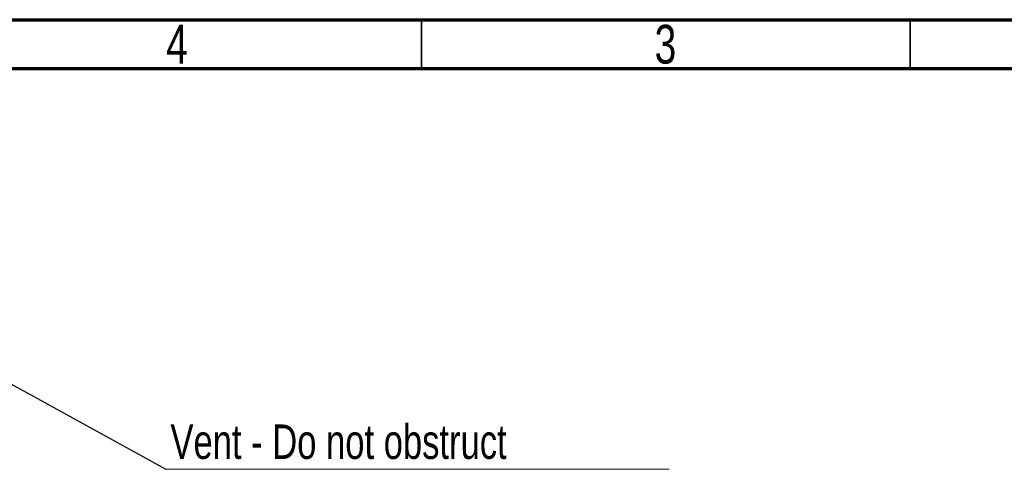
# Model space of a CAD drawing. Header units: millimetres. Extents: x 15 to 415, y 5 to 292.
# Tile 34 of 48: x 224 to 325, y 246 to 292. Entities that reach past the tile are written whole.
import ezdxf

# ---------------------------------------------------------------- set-up
doc = ezdxf.new("R2010")
doc.units = ezdxf.units.MM
doc.styles.add('SLDTEXTSTYLE0', font='TXT', dxfattribs={"width": 0.75})
doc.dimstyles.new('SLDDIMSTYLE7', dxfattribs={"dimtxt": 0.18, "dimasz": 1.016, "dimexe": 0, "dimexo": 0.0625, "dimgap": 0, "dimtad": 0, "dimtih": 1, "dimtoh": 1, "dimdec": 0, "dimrnd": 1e-09, "dimzin": 0, "dimdsep": 46, "dimtxsty": 'Standard', "dimblk1": 'DOT', "dimblk2": 'DOT', "dimsah": 1, "dimcen": 0.09, "dimadec": 0, "dimazin": 0, "dimtfac": 1.016, "dimtdec": 0, "dimtofl": 0, "dimtmove": 0, "dimatfit": 3, "dimldrblk": 'DOT', "dimfxl": 1, "dimfrac": 2, "dimtolj": 1, "dimtzin": 0, "dimarcsym": 0})

# ---------------------------------------------------------------- blocks, each defined once
blk = doc.blocks.new('SW_NOTE_0_7')
at = {"color": 0, "linetype": 'Continuous', "lineweight": 0}
blk.add_line((51.52, 0), (0, 0), dxfattribs=at)
at = {"color": 0, "linetype": 'Continuous', "lineweight": 0, "insert": (0.46, 4.59), "char_height": 3.5278, "attachment_point": 1, "style": 'SLDTEXTSTYLE0'}
blk.add_mtext('Vent - Do not obstruct', dxfattribs=at)
blk = doc.blocks.new('_Dot')
at = {"color": 0, "linetype": 'ByBlock', "lineweight": -2}
blk.add_line((-0.5, 0), (-1, 0), dxfattribs=at)
at = {"color": 0, "linetype": 'ByBlock', "const_width": 0.5}
blk.add_lwpolyline([(-0.25, 0, 1), (0.25, 0, 1)], format="xyb", close=True, dxfattribs=at)

msp = doc.modelspace()

# ---------------------------------------------------------------- linework, layer by layer
at = {"color": 7, "linetype": 'Continuous', "lineweight": 70}
for p, q in [((15, 292), (415, 292)), ((20, 287), (410, 287))]:
    msp.add_line(p, q, dxfattribs=at)
at = {"color": 7, "linetype": 'Continuous', "lineweight": 35}
for p, q in [((265, 287), (265, 292)), ((315, 287), (315, 292))]:
    msp.add_line(p, q, dxfattribs=at)

# ---------------------------------------------------------------- block references
at = {"color": 7, "linetype": 'Continuous', "lineweight": 0}
msp.add_blockref('SW_NOTE_0_7', (238.833333, 245.983842), dxfattribs=at)

# ---------------------------------------------------------------- texts
at = {"color": 7, "linetype": 'Continuous', "lineweight": 0, "char_height": 3.96875, "attachment_point": 2, "style": 'SLDTEXTSTYLE0'}
for s, insert in [('4', (239.960037, 291.475836)), ('3', (289.960037, 291.475836))]:
    msp.add_mtext(s, dxfattribs=dict(at, insert=insert))

# ---------------------------------------------------------------- leaders
at = {"color": 7, "linetype": 'Continuous', "lineweight": 0}
msp.add_leader([(196.137054, 269.525168), (238.833333, 245.983842)], dimstyle='SLDDIMSTYLE7', dxfattribs=at)

doc.saveas('drawing.dxf')
